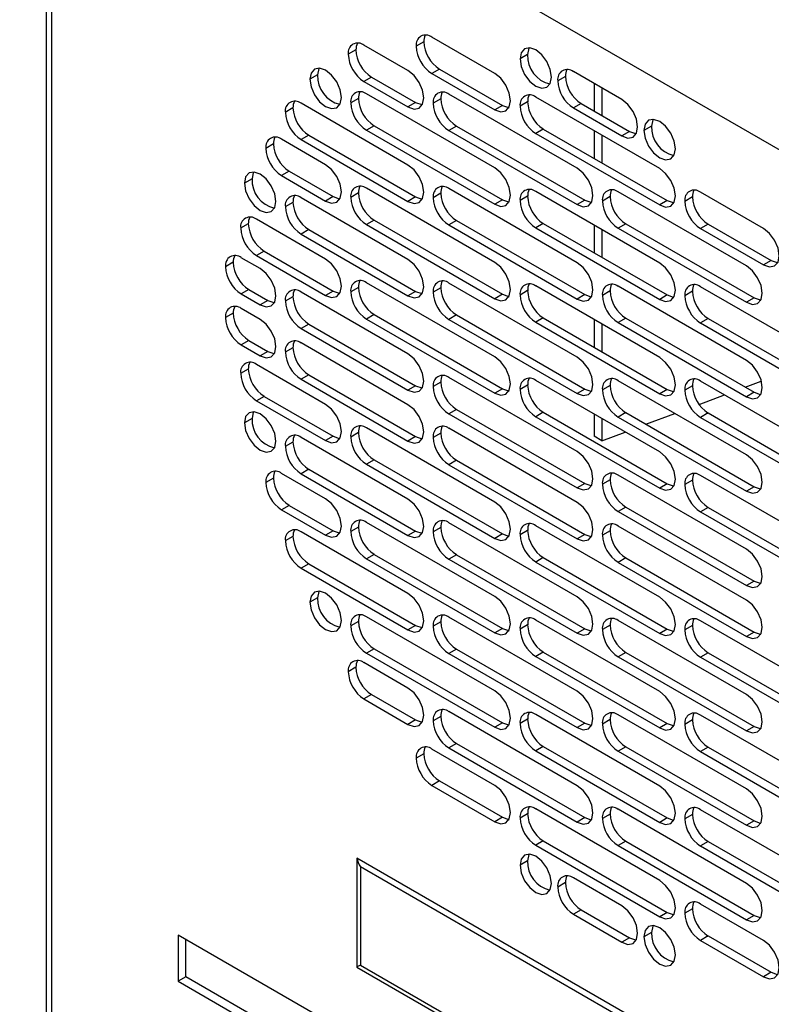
# Model space of a CAD drawing. Header units: millimetres. Extents: x 0 to 1676, y 0 to 1295.
# Tile 7 of 12: x 1250 to 1334, y 983 to 1093. Entities that reach past the tile are written whole.
import ezdxf

# ---------------------------------------------------------------- set-up
doc = ezdxf.new("R2010")
doc.units = ezdxf.units.MM
doc.header["$LTSCALE"] = 6

msp = doc.modelspace()

# ---------------------------------------------------------------- linework, layer by layer
for p, q in [((1376.45, 1054.63), (1249.54, 1127.9)), ((1252.52, 1126.18), (1252.52, 825.72)), ((1253.14, 824.85), (1253.14, 1125.82)), ((1293.18, 1087.53), (1288.23, 1090.39)), ((1294.96, 1090.76), (1294.1, 1090.26)), ((1302.94, 1087.2), (1295.87, 1091.29)), ((1287.32, 1089.86), (1286.46, 1089.37)), ((1306.63, 1089.33), (1305.77, 1088.84)), ((1283.01, 1087.04), (1282.15, 1086.55)), ((1296.73, 1087.7), (1295.87, 1087.2)), ((1295.87, 1087.2), (1302.94, 1083.12)), ((1296.73, 1087.7), (1303.8, 1083.62)), ((1317.22, 1084.27), (1311.78, 1087.41)), ((1289.09, 1086.8), (1288.23, 1086.3)), ((1288.23, 1086.3), (1293.18, 1083.45)), ((1289.09, 1086.8), (1294.04, 1083.94)), ((1310.87, 1086.88), (1310.01, 1086.39)), ((1314.1, 1086.07), (1314.1, 1082.98)), ((1302.94, 1076.59), (1288.51, 1084.92)), ((1312.2, 1076.55), (1297.78, 1084.88)), ((1314.96, 1085.57), (1314.96, 1082.48)), ((1293.18, 1076.91), (1281.16, 1083.85)), ((1287.61, 1084.39), (1286.75, 1083.9)), ((1294.04, 1083.94), (1293.18, 1083.45)), ((1296.87, 1084.35), (1296.01, 1083.86)), ((1303.8, 1083.62), (1302.94, 1083.12)), ((1306.63, 1084.03), (1305.77, 1083.53)), ((1321.47, 1076.51), (1307.54, 1084.55)), ((1312.64, 1083.82), (1311.78, 1083.33)), ((1312.64, 1083.82), (1318.08, 1080.68)), ((1280.25, 1083.33), (1279.39, 1082.83)), ((1311.78, 1083.33), (1317.22, 1080.18)), ((1282.02, 1080.27), (1281.16, 1079.77)), ((1282.02, 1080.27), (1294.04, 1073.33)), ((1289.37, 1081.33), (1288.51, 1080.83)), ((1288.51, 1080.83), (1302.94, 1072.51)), ((1289.37, 1081.33), (1303.8, 1073)), ((1298.64, 1081.29), (1297.78, 1080.79)), ((1297.78, 1080.79), (1312.2, 1072.47)), ((1298.64, 1081.29), (1313.06, 1072.96)), ((1308.39, 1080.96), (1307.54, 1080.47)), ((1307.54, 1080.47), (1321.47, 1072.43)), ((1308.39, 1080.96), (1322.32, 1072.92)), ((1314.1, 1080.76), (1314.1, 1077.67)), ((1314.96, 1080.27), (1314.96, 1077.18)), ((1318.08, 1080.68), (1317.22, 1080.18)), ((1320.56, 1081.29), (1319.7, 1080.8)), ((1278.06, 1079.29), (1277.2, 1078.79)), ((1283.92, 1076.95), (1278.97, 1079.81)), ((1281.16, 1079.77), (1293.18, 1072.83)), ((1279.83, 1076.22), (1278.97, 1075.73)), ((1279.83, 1076.22), (1284.78, 1073.37)), ((1275.66, 1075.37), (1274.8, 1074.87)), ((1278.97, 1075.73), (1283.92, 1072.87)), ((1287.61, 1073.78), (1286.75, 1073.28)), ((1302.94, 1065.97), (1288.51, 1074.3)), ((1296.87, 1073.74), (1296.01, 1073.24)), ((1312.2, 1065.93), (1297.78, 1074.26)), ((1321.47, 1065.89), (1307.54, 1073.94)), ((1331.22, 1065.57), (1316.8, 1073.9)), ((1333.13, 1069.77), (1326.06, 1073.86)), ((1280.25, 1072.71), (1279.39, 1072.22)), ((1293.18, 1066.3), (1281.16, 1073.24)), ((1284.78, 1073.37), (1283.92, 1072.87)), ((1294.04, 1073.33), (1293.18, 1072.83)), ((1303.8, 1073), (1302.94, 1072.51)), ((1306.63, 1073.41), (1305.77, 1072.91)), ((1313.06, 1072.96), (1312.2, 1072.47)), ((1315.89, 1073.37), (1315.03, 1072.87)), ((1322.32, 1072.92), (1321.47, 1072.43)), ((1325.15, 1073.33), (1324.29, 1072.83)), ((1275.23, 1070.3), (1274.37, 1069.81)), ((1283.92, 1066.34), (1276.14, 1070.83)), ((1289.37, 1070.71), (1288.51, 1070.22)), ((1289.37, 1070.71), (1303.8, 1062.39)), ((1298.64, 1070.67), (1297.78, 1070.18)), ((1298.64, 1070.67), (1313.06, 1062.35)), ((1308.39, 1070.35), (1307.54, 1069.85)), ((1308.39, 1070.35), (1322.32, 1062.31)), ((1317.66, 1070.31), (1316.8, 1069.81)), ((1317.66, 1070.31), (1332.08, 1061.98)), ((1282.02, 1069.65), (1281.16, 1069.16)), ((1282.02, 1069.65), (1294.04, 1062.71)), ((1288.51, 1070.22), (1302.94, 1061.89)), ((1297.78, 1070.18), (1312.2, 1061.85)), ((1307.54, 1069.85), (1321.47, 1061.81)), ((1314.1, 1070.15), (1314.1, 1067.06)), ((1314.96, 1069.65), (1314.96, 1066.56)), ((1316.8, 1069.81), (1331.22, 1061.49)), ((1326.92, 1070.27), (1326.06, 1069.77)), ((1326.06, 1069.77), (1333.13, 1065.69)), ((1326.92, 1070.27), (1333.99, 1066.19)), ((1281.16, 1069.16), (1293.18, 1062.22)), ((1277, 1067.24), (1276.14, 1066.75)), ((1277, 1067.24), (1284.78, 1062.75)), ((1273.53, 1065.98), (1272.68, 1065.48)), ((1276.56, 1065.28), (1274.44, 1066.5)), ((1276.14, 1066.75), (1283.92, 1062.26)), ((1333.99, 1066.19), (1333.13, 1065.69)), ((1302.94, 1055.36), (1288.51, 1063.69)), ((1312.2, 1055.32), (1297.78, 1063.65)), ((1275.3, 1062.91), (1274.44, 1062.42)), ((1275.3, 1062.91), (1277.42, 1061.69)), ((1293.18, 1055.68), (1281.16, 1062.62)), ((1284.78, 1062.75), (1283.92, 1062.26)), ((1287.61, 1063.16), (1286.75, 1062.67)), ((1294.04, 1062.71), (1293.18, 1062.22)), ((1296.87, 1063.12), (1296.01, 1062.63)), ((1306.63, 1062.8), (1305.77, 1062.3)), ((1321.47, 1055.28), (1307.54, 1063.32)), ((1315.89, 1062.76), (1315.03, 1062.26)), ((1331.22, 1054.95), (1316.8, 1063.28)), ((1325.15, 1062.72), (1324.29, 1062.22)), ((1340.49, 1054.91), (1326.06, 1063.24)), ((1274.44, 1062.42), (1276.56, 1061.19)), ((1277.42, 1061.69), (1276.56, 1061.19)), ((1280.25, 1062.1), (1279.39, 1061.6)), ((1303.8, 1062.39), (1302.94, 1061.89)), ((1313.06, 1062.35), (1312.2, 1061.85)), ((1322.32, 1062.31), (1321.47, 1061.81)), ((1332.08, 1061.98), (1331.22, 1061.49)), ((1276.56, 1059.56), (1274.44, 1060.79)), ((1273.53, 1060.26), (1272.68, 1059.77)), ((1289.37, 1060.1), (1288.51, 1059.6)), ((1288.51, 1059.6), (1302.94, 1051.28)), ((1289.37, 1060.1), (1303.8, 1051.77)), ((1298.64, 1060.06), (1297.78, 1059.56)), ((1297.78, 1059.56), (1312.2, 1051.24)), ((1298.64, 1060.06), (1313.06, 1051.73)), ((1308.39, 1059.73), (1307.54, 1059.24)), ((1307.54, 1059.24), (1321.47, 1051.2)), ((1308.39, 1059.73), (1322.32, 1051.69)), ((1314.1, 1059.53), (1314.1, 1056.44)), ((1317.66, 1059.69), (1316.8, 1059.2)), ((1317.66, 1059.69), (1332.08, 1051.37)), ((1326.92, 1059.65), (1326.06, 1059.16)), ((1326.92, 1059.65), (1341.35, 1051.33)), ((1282.02, 1059.04), (1281.16, 1058.54)), ((1281.16, 1058.54), (1293.18, 1051.6)), ((1282.02, 1059.04), (1294.04, 1052.1)), ((1314.96, 1059.04), (1314.96, 1055.95)), ((1316.8, 1059.2), (1331.22, 1050.87)), ((1326.06, 1059.16), (1340.49, 1050.83)), ((1275.3, 1057.2), (1274.44, 1056.7)), ((1275.3, 1057.2), (1277.42, 1055.97)), ((1274.44, 1056.7), (1276.56, 1055.48)), ((1277.42, 1055.97), (1276.56, 1055.48)), ((1280.25, 1056.38), (1279.39, 1055.89)), ((1293.18, 1049.97), (1281.16, 1056.91)), ((1275.23, 1053.97), (1274.37, 1053.48)), ((1283.92, 1050.01), (1276.14, 1054.5)), ((1282.02, 1053.32), (1281.16, 1052.83)), ((1281.16, 1052.83), (1293.18, 1045.89)), ((1282.02, 1053.32), (1294.04, 1046.38)), ((1312.2, 1044.7), (1297.78, 1053.03)), ((1321.47, 1044.66), (1307.54, 1052.71)), ((1331.22, 1044.34), (1316.8, 1052.67)), ((1340.49, 1044.3), (1326.06, 1052.63)), ((1331.08, 1051.95), (1332.89, 1052.63)), ((1294.04, 1052.1), (1293.18, 1051.6)), ((1296.87, 1052.51), (1296.01, 1052.01)), ((1303.8, 1051.77), (1302.94, 1051.28)), ((1306.63, 1052.18), (1305.77, 1051.68)), ((1313.06, 1051.73), (1312.2, 1051.24)), ((1315.89, 1052.14), (1315.03, 1051.64)), ((1322.32, 1051.69), (1321.47, 1051.2)), ((1325.15, 1052.1), (1324.29, 1051.6)), ((1277, 1050.91), (1276.14, 1050.42)), ((1276.14, 1050.42), (1283.92, 1045.93)), ((1277, 1050.91), (1284.78, 1046.42)), ((1325.89, 1050.01), (1328.75, 1051.08)), ((1332.08, 1051.37), (1331.22, 1050.87)), ((1298.64, 1049.44), (1297.78, 1048.95)), ((1298.64, 1049.44), (1313.06, 1041.12)), ((1275.66, 1048.42), (1274.8, 1047.93)), ((1297.78, 1048.95), (1312.2, 1040.62)), ((1308.39, 1049.12), (1307.54, 1048.62)), ((1307.54, 1048.62), (1321.47, 1040.58)), ((1308.39, 1049.12), (1322.32, 1041.08)), ((1314.1, 1048.92), (1314.1, 1046.42)), ((1314.96, 1048.42), (1314.96, 1045.92)), ((1317.66, 1049.08), (1316.8, 1048.58)), ((1316.8, 1048.58), (1331.22, 1040.26)), ((1317.66, 1049.08), (1332.08, 1040.75)), ((1319.91, 1047.78), (1323.16, 1048.99)), ((1326.92, 1049.04), (1326.06, 1048.54)), ((1326.06, 1048.54), (1340.49, 1040.22)), ((1326.92, 1049.04), (1341.35, 1040.71)), ((1302.94, 1039.03), (1288.51, 1047.36)), ((1312.2, 1038.99), (1297.78, 1047.32)), ((1293.18, 1039.35), (1281.16, 1046.29)), ((1284.78, 1046.42), (1283.92, 1045.93)), ((1287.61, 1046.83), (1286.75, 1046.33)), ((1294.04, 1046.38), (1293.18, 1045.89)), ((1296.87, 1046.79), (1296.01, 1046.29)), ((1314.96, 1045.92), (1314.1, 1046.42)), ((1314.96, 1045.92), (1317.58, 1046.9)), ((1280.25, 1045.77), (1279.39, 1045.27)), ((1289.37, 1043.77), (1288.51, 1043.27)), ((1289.37, 1043.77), (1303.8, 1035.44)), ((1298.64, 1043.73), (1297.78, 1043.23)), ((1298.64, 1043.73), (1313.06, 1035.4)), ((1282.02, 1042.71), (1281.16, 1042.21)), ((1282.02, 1042.71), (1294.04, 1035.77)), ((1288.51, 1043.27), (1302.94, 1034.95)), ((1297.78, 1043.23), (1312.2, 1034.91)), ((1278.06, 1041.73), (1277.2, 1041.23)), ((1283.92, 1039.39), (1278.97, 1042.25)), ((1281.16, 1042.21), (1293.18, 1035.27)), ((1315.89, 1041.53), (1315.03, 1041.03)), ((1331.22, 1033.72), (1316.8, 1042.05)), ((1340.49, 1033.68), (1326.06, 1042.01)), ((1313.06, 1041.12), (1312.2, 1040.62)), ((1322.32, 1041.08), (1321.47, 1040.58)), ((1325.15, 1041.49), (1324.29, 1040.99)), ((1332.08, 1040.75), (1331.22, 1040.26)), ((1279.83, 1038.66), (1278.97, 1038.17)), ((1279.83, 1038.66), (1284.78, 1035.81)), ((1317.66, 1038.46), (1316.8, 1037.97)), ((1317.66, 1038.46), (1332.08, 1030.14)), ((1326.92, 1038.42), (1326.06, 1037.93)), ((1326.92, 1038.42), (1341.35, 1030.1)), ((1278.97, 1038.17), (1283.92, 1035.31)), ((1316.8, 1037.97), (1331.22, 1029.64)), ((1326.06, 1037.93), (1340.49, 1029.6)), ((1287.61, 1036.21), (1286.75, 1035.72)), ((1302.94, 1028.41), (1288.51, 1036.74)), ((1296.87, 1036.17), (1296.01, 1035.68)), ((1312.2, 1028.37), (1297.78, 1036.7)), ((1321.47, 1028.33), (1307.54, 1036.37)), ((1331.22, 1028.01), (1316.8, 1036.33)), ((1280.25, 1035.15), (1279.39, 1034.66)), ((1293.18, 1028.74), (1281.16, 1035.68)), ((1284.78, 1035.81), (1283.92, 1035.31)), ((1294.04, 1035.77), (1293.18, 1035.27)), ((1303.8, 1035.44), (1302.94, 1034.95)), ((1306.63, 1035.85), (1305.77, 1035.35)), ((1313.06, 1035.4), (1312.2, 1034.91)), ((1315.89, 1035.81), (1315.03, 1035.31)), ((1289.37, 1033.15), (1288.51, 1032.66)), ((1288.51, 1032.66), (1302.94, 1024.33)), ((1289.37, 1033.15), (1303.8, 1024.83)), ((1298.64, 1033.11), (1297.78, 1032.62)), ((1298.64, 1033.11), (1313.06, 1024.79)), ((1308.39, 1032.79), (1307.54, 1032.29)), ((1308.39, 1032.79), (1322.32, 1024.75)), ((1317.66, 1032.75), (1316.8, 1032.25)), ((1317.66, 1032.75), (1332.08, 1024.42)), ((1282.02, 1032.09), (1281.16, 1031.6)), ((1281.16, 1031.6), (1293.18, 1024.66)), ((1282.02, 1032.09), (1294.04, 1025.15)), ((1297.78, 1032.62), (1312.2, 1024.29)), ((1307.54, 1032.29), (1321.47, 1024.25)), ((1316.8, 1032.25), (1331.22, 1023.92)), ((1332.08, 1030.14), (1331.22, 1029.64)), ((1283.01, 1028.25), (1282.15, 1027.76)), ((1302.94, 1017.8), (1288.51, 1026.13)), ((1312.2, 1017.76), (1297.78, 1026.09)), ((1287.61, 1025.6), (1286.75, 1025.1)), ((1294.04, 1025.15), (1293.18, 1024.66)), ((1296.87, 1025.56), (1296.01, 1025.06)), ((1306.63, 1025.23), (1305.77, 1024.74)), ((1321.47, 1017.72), (1307.54, 1025.76)), ((1315.89, 1025.19), (1315.03, 1024.7)), ((1331.22, 1017.39), (1316.8, 1025.72)), ((1325.15, 1025.15), (1324.29, 1024.66)), ((1340.49, 1017.35), (1326.06, 1025.68)), ((1303.8, 1024.83), (1302.94, 1024.33)), ((1313.06, 1024.79), (1312.2, 1024.29)), ((1322.32, 1024.75), (1321.47, 1024.25)), ((1332.08, 1024.42), (1331.22, 1023.92)), ((1289.37, 1022.54), (1288.51, 1022.04)), ((1288.51, 1022.04), (1302.94, 1013.72)), ((1289.37, 1022.54), (1303.8, 1014.21)), ((1298.64, 1022.5), (1297.78, 1022)), ((1297.78, 1022), (1312.2, 1013.68)), ((1298.64, 1022.5), (1313.06, 1014.17)), ((1308.39, 1022.17), (1307.54, 1021.68)), ((1307.54, 1021.68), (1321.47, 1013.64)), ((1308.39, 1022.17), (1322.32, 1014.13)), ((1317.66, 1022.13), (1316.8, 1021.64)), ((1316.8, 1021.64), (1331.22, 1013.31)), ((1317.66, 1022.13), (1332.08, 1013.81)), ((1326.92, 1022.09), (1326.06, 1021.6)), ((1326.06, 1021.6), (1340.49, 1013.27)), ((1326.92, 1022.09), (1341.35, 1013.77)), ((1293.18, 1018.12), (1288.23, 1020.98)), ((1287.32, 1020.46), (1286.46, 1019.96)), ((1289.09, 1017.39), (1288.23, 1016.9)), ((1289.09, 1017.39), (1294.04, 1014.54)), ((1288.23, 1016.9), (1293.18, 1014.04)), ((1296.87, 1014.94), (1296.01, 1014.45)), ((1312.2, 1007.14), (1297.78, 1015.47)), ((1321.47, 1007.1), (1307.54, 1015.14)), ((1331.22, 1006.78), (1316.8, 1015.1)), ((1340.49, 1006.74), (1326.06, 1015.06)), ((1294.04, 1014.54), (1293.18, 1014.04)), ((1303.8, 1014.21), (1302.94, 1013.72)), ((1306.63, 1014.62), (1305.77, 1014.12)), ((1313.06, 1014.17), (1312.2, 1013.68)), ((1315.89, 1014.58), (1315.03, 1014.08)), ((1322.32, 1014.13), (1321.47, 1013.64)), ((1325.15, 1014.54), (1324.29, 1014.04)), ((1332.08, 1013.81), (1331.22, 1013.31)), ((1298.64, 1011.88), (1297.78, 1011.39)), ((1298.64, 1011.88), (1313.06, 1003.56)), ((1294.96, 1010.74), (1294.1, 1010.24)), ((1302.94, 1007.18), (1295.87, 1011.26)), ((1297.78, 1011.39), (1312.2, 1003.06)), ((1308.39, 1011.56), (1307.54, 1011.06)), ((1307.54, 1011.06), (1321.47, 1003.02)), ((1308.39, 1011.56), (1322.32, 1003.52)), ((1317.66, 1011.52), (1316.8, 1011.02)), ((1316.8, 1011.02), (1331.22, 1002.69)), ((1317.66, 1011.52), (1332.08, 1003.19)), ((1326.92, 1011.48), (1326.06, 1010.98)), ((1326.06, 1010.98), (1340.49, 1002.65)), ((1326.92, 1011.48), (1341.35, 1003.15)), ((1296.73, 1007.68), (1295.87, 1007.18)), ((1296.73, 1007.68), (1303.8, 1003.6)), ((1295.87, 1007.18), (1302.94, 1003.1)), ((1306.63, 1004), (1305.77, 1003.51)), ((1321.47, 996.49), (1307.54, 1004.53)), ((1315.89, 1003.96), (1315.03, 1003.47)), ((1331.22, 996.16), (1316.8, 1004.49)), ((1325.15, 1003.92), (1324.29, 1003.43)), ((1340.49, 996.12), (1326.06, 1004.45)), ((1303.8, 1003.6), (1302.94, 1003.1)), ((1313.06, 1003.56), (1312.2, 1003.06)), ((1322.32, 1003.52), (1321.47, 1003.02)), ((1332.08, 1003.19), (1331.22, 1002.69)), ((1308.39, 1000.94), (1307.54, 1000.45)), ((1308.39, 1000.94), (1322.32, 992.9)), ((1317.66, 1000.9), (1316.8, 1000.41)), ((1317.66, 1000.9), (1332.08, 992.57)), ((1326.92, 1000.86), (1326.06, 1000.37)), ((1326.92, 1000.86), (1341.35, 992.54)), ((1307.54, 1000.45), (1321.47, 992.41)), ((1316.8, 1000.41), (1331.22, 992.08)), ((1326.06, 1000.37), (1340.49, 992.04)), ((1287.44, 999.01), (1287.44, 986.76)), ((1340.47, 968.39), (1287.44, 999.01)), ((1306.63, 998.7), (1305.77, 998.2)), ((1339.8, 968.01), (1287.83, 998.01)), ((1287.83, 998.01), (1287.83, 986.98)), ((1310.87, 996.25), (1310.01, 995.75)), ((1317.22, 993.63), (1311.78, 996.77)), ((1312.64, 993.19), (1311.78, 992.69)), ((1312.64, 993.19), (1318.08, 990.04)), ((1322.32, 992.9), (1321.47, 992.41)), ((1325.15, 993.31), (1324.29, 992.81)), ((1333.13, 989.75), (1326.06, 993.83)), ((1311.78, 992.69), (1317.22, 989.55)), ((1332.08, 992.57), (1331.22, 992.08)), ((1320.56, 990.66), (1319.7, 990.16)), ((1307.77, 967.02), (1267.35, 990.35)), ((1267.35, 990.35), (1267.35, 985.16)), ((1268.21, 985.66), (1268.21, 989.85)), ((1318.08, 990.04), (1317.22, 989.55)), ((1326.92, 990.25), (1326.06, 989.75)), ((1326.06, 989.75), (1333.13, 985.67)), ((1326.92, 990.25), (1333.99, 986.17)), ((1287.44, 986.76), (1340.47, 956.14)), ((1287.83, 986.98), (1339.8, 956.98)), ((1333.99, 986.17), (1333.13, 985.67)), ((1268.21, 985.66), (1267.35, 985.16)), ((1267.35, 985.16), (1307.77, 961.83)), ((1307.77, 962.83), (1268.21, 985.66))]:
    msp.add_line(p, q)
at = {"flags": 128}
for points in [[(1309.3, 1086.8), (1309.17, 1087.65), (1308.79, 1088.54), (1308.21, 1089.31), (1307.54, 1089.86), (1306.86, 1090.09), (1306.29, 1089.98), (1305.9, 1089.54), (1305.77, 1088.84)], [(1306.79, 1090.1), (1306.76, 1090.04), (1306.63, 1089.33)], [(1305.77, 1088.84), (1305.9, 1087.98), (1306.29, 1087.09), (1306.86, 1086.32), (1307.54, 1085.78), (1308.21, 1085.54), (1308.79, 1085.65), (1309.17, 1086.09), (1309.3, 1086.8)], [(1285.69, 1084.51), (1285.55, 1085.37), (1285.17, 1086.25), (1284.59, 1087.02), (1283.92, 1087.57), (1283.24, 1087.8), (1282.67, 1087.69), (1282.29, 1087.25), (1282.15, 1086.55)], [(1283.17, 1087.81), (1283.14, 1087.75), (1283.01, 1087.04)], [(1293.18, 1083.45), (1293.86, 1083.21), (1294.43, 1083.32), (1294.81, 1083.76), (1294.95, 1084.47), (1294.81, 1085.33), (1294.43, 1086.21), (1293.86, 1086.98), (1293.18, 1087.53)], [(1302.94, 1083.12), (1303.62, 1082.89), (1304.19, 1083), (1304.57, 1083.44), (1304.71, 1084.14), (1304.57, 1085), (1304.19, 1085.88), (1303.62, 1086.66), (1302.94, 1087.2)], [(1282.15, 1086.55), (1282.29, 1085.69), (1282.67, 1084.81), (1283.24, 1084.03), (1283.92, 1083.49), (1284.59, 1083.25), (1285.17, 1083.36), (1285.55, 1083.8), (1285.69, 1084.51)], [(1294.04, 1083.94), (1294.72, 1083.71), (1294.78, 1083.7)], [(1303.8, 1083.62), (1304.47, 1083.38), (1304.54, 1083.38)], [(1317.22, 1080.18), (1317.9, 1079.95), (1318.47, 1080.06), (1318.86, 1080.5), (1318.99, 1081.2), (1318.86, 1082.06), (1318.47, 1082.95), (1317.9, 1083.72), (1317.22, 1084.27)], [(1323.23, 1078.75), (1323.1, 1079.61), (1322.72, 1080.5), (1322.14, 1081.27), (1321.47, 1081.82), (1320.79, 1082.05), (1320.22, 1081.94), (1319.83, 1081.5), (1319.7, 1080.8)], [(1320.72, 1082.06), (1320.69, 1081.99), (1320.56, 1081.29)], [(1318.08, 1080.68), (1318.76, 1080.44), (1318.83, 1080.44)], [(1319.7, 1080.8), (1319.83, 1079.94), (1320.22, 1079.05), (1320.79, 1078.28), (1321.47, 1077.73), (1322.14, 1077.5), (1322.72, 1077.61), (1323.1, 1078.05), (1323.23, 1078.75)], [(1283.92, 1072.87), (1284.59, 1072.64), (1285.17, 1072.75), (1285.55, 1073.19), (1285.69, 1073.89), (1285.55, 1074.75), (1285.17, 1075.63), (1284.59, 1076.41), (1283.92, 1076.95)], [(1278.33, 1072.83), (1278.2, 1073.69), (1277.81, 1074.57), (1277.24, 1075.35), (1276.56, 1075.89), (1275.89, 1076.13), (1275.31, 1076.02), (1274.93, 1075.57), (1274.8, 1074.87)], [(1275.82, 1076.13), (1275.79, 1076.07), (1275.66, 1075.37)], [(1293.18, 1072.83), (1293.86, 1072.6), (1294.43, 1072.71), (1294.81, 1073.15), (1294.95, 1073.85), (1294.81, 1074.71), (1294.43, 1075.59), (1293.86, 1076.37), (1293.18, 1076.91)], [(1302.94, 1072.51), (1303.62, 1072.27), (1304.19, 1072.38), (1304.57, 1072.82), (1304.71, 1073.53), (1304.57, 1074.39), (1304.19, 1075.27), (1303.62, 1076.04), (1302.94, 1076.59)], [(1312.2, 1072.47), (1312.88, 1072.23), (1313.45, 1072.34), (1313.84, 1072.78), (1313.97, 1073.49), (1313.84, 1074.35), (1313.45, 1075.23), (1312.88, 1076), (1312.2, 1076.55)], [(1321.47, 1072.43), (1322.14, 1072.19), (1322.72, 1072.3), (1323.1, 1072.74), (1323.23, 1073.45), (1323.1, 1074.31), (1322.72, 1075.19), (1322.14, 1075.96), (1321.47, 1076.51)], [(1274.8, 1074.87), (1274.93, 1074.01), (1275.31, 1073.13), (1275.89, 1072.36), (1276.56, 1071.81), (1277.24, 1071.57), (1277.81, 1071.69), (1278.2, 1072.13), (1278.33, 1072.83)], [(1284.78, 1073.37), (1285.45, 1073.13), (1285.52, 1073.13)], [(1294.04, 1073.33), (1294.72, 1073.09), (1294.78, 1073.09)], [(1303.8, 1073), (1304.47, 1072.77), (1304.54, 1072.76)], [(1313.06, 1072.96), (1313.74, 1072.73), (1313.81, 1072.72)], [(1322.32, 1072.92), (1323, 1072.69), (1323.07, 1072.68)], [(1333.13, 1065.69), (1333.81, 1065.46), (1334.38, 1065.57), (1334.77, 1066.01), (1334.9, 1066.71), (1334.77, 1067.57), (1334.38, 1068.45), (1333.81, 1069.23), (1333.13, 1069.77)], [(1283.92, 1062.26), (1284.59, 1062.02), (1285.17, 1062.13), (1285.55, 1062.57), (1285.69, 1063.28), (1285.55, 1064.14), (1285.17, 1065.02), (1284.59, 1065.79), (1283.92, 1066.34)], [(1293.18, 1062.22), (1293.86, 1061.98), (1294.43, 1062.09), (1294.81, 1062.53), (1294.95, 1063.24), (1294.81, 1064.1), (1294.43, 1064.98), (1293.86, 1065.75), (1293.18, 1066.3)], [(1302.94, 1061.89), (1303.62, 1061.66), (1304.19, 1061.77), (1304.57, 1062.21), (1304.71, 1062.91), (1304.57, 1063.77), (1304.19, 1064.65), (1303.62, 1065.43), (1302.94, 1065.97)], [(1312.2, 1061.85), (1312.88, 1061.62), (1313.45, 1061.73), (1313.84, 1062.17), (1313.97, 1062.87), (1313.84, 1063.73), (1313.45, 1064.61), (1312.88, 1065.39), (1312.2, 1065.93)], [(1321.47, 1061.81), (1322.14, 1061.58), (1322.72, 1061.69), (1323.1, 1062.13), (1323.23, 1062.83), (1323.1, 1063.69), (1322.72, 1064.57), (1322.14, 1065.35), (1321.47, 1065.89)], [(1333.99, 1066.19), (1334.67, 1065.95), (1334.74, 1065.95)], [(1276.56, 1061.19), (1277.24, 1060.96), (1277.81, 1061.07), (1278.2, 1061.51), (1278.33, 1062.22), (1278.2, 1063.07), (1277.81, 1063.96), (1277.24, 1064.73), (1276.56, 1065.28)], [(1331.22, 1061.49), (1331.9, 1061.25), (1332.47, 1061.36), (1332.86, 1061.8), (1332.99, 1062.51), (1332.86, 1063.37), (1332.47, 1064.25), (1331.9, 1065.02), (1331.22, 1065.57)], [(1284.78, 1062.75), (1285.45, 1062.52), (1285.52, 1062.51)], [(1294.04, 1062.71), (1294.72, 1062.48), (1294.78, 1062.47)], [(1277.42, 1061.69), (1278.1, 1061.45), (1278.17, 1061.45)], [(1303.8, 1062.39), (1304.47, 1062.15), (1304.54, 1062.15)], [(1313.06, 1062.35), (1313.74, 1062.11), (1313.81, 1062.11)], [(1322.32, 1062.31), (1323, 1062.07), (1323.07, 1062.07)], [(1332.08, 1061.98), (1332.76, 1061.75), (1332.83, 1061.74)], [(1276.56, 1055.48), (1277.24, 1055.24), (1277.81, 1055.35), (1278.2, 1055.8), (1278.33, 1056.5), (1278.2, 1057.36), (1277.81, 1058.24), (1277.24, 1059.02), (1276.56, 1059.56)], [(1277.42, 1055.97), (1278.1, 1055.74), (1278.17, 1055.73)], [(1293.18, 1051.6), (1293.86, 1051.37), (1294.43, 1051.48), (1294.81, 1051.92), (1294.95, 1052.62), (1294.81, 1053.48), (1294.43, 1054.36), (1293.86, 1055.14), (1293.18, 1055.68)], [(1302.94, 1051.28), (1303.62, 1051.04), (1304.19, 1051.15), (1304.57, 1051.59), (1304.71, 1052.3), (1304.57, 1053.16), (1304.19, 1054.04), (1303.62, 1054.81), (1302.94, 1055.36)], [(1312.2, 1051.24), (1312.88, 1051), (1313.45, 1051.11), (1313.84, 1051.55), (1313.97, 1052.26), (1313.84, 1053.12), (1313.45, 1054), (1312.88, 1054.77), (1312.2, 1055.32)], [(1321.47, 1051.2), (1322.14, 1050.96), (1322.72, 1051.07), (1323.1, 1051.51), (1323.23, 1052.22), (1323.1, 1053.08), (1322.72, 1053.96), (1322.14, 1054.73), (1321.47, 1055.28)], [(1331.22, 1050.87), (1331.9, 1050.64), (1332.47, 1050.75), (1332.86, 1051.19), (1332.99, 1051.89), (1332.86, 1052.75), (1332.47, 1053.63), (1331.9, 1054.41), (1331.22, 1054.95)], [(1294.04, 1052.1), (1294.72, 1051.86), (1294.78, 1051.86)], [(1303.8, 1051.77), (1304.47, 1051.54), (1304.54, 1051.53)], [(1313.06, 1051.73), (1313.74, 1051.5), (1313.81, 1051.49)], [(1322.32, 1051.69), (1323, 1051.46), (1323.07, 1051.45)], [(1332.08, 1051.37), (1332.76, 1051.13), (1332.83, 1051.13)], [(1283.92, 1045.93), (1284.59, 1045.69), (1285.17, 1045.8), (1285.55, 1046.24), (1285.69, 1046.95), (1285.55, 1047.81), (1285.17, 1048.69), (1284.59, 1049.46), (1283.92, 1050.01)], [(1293.18, 1045.89), (1293.86, 1045.65), (1294.43, 1045.76), (1294.81, 1046.2), (1294.95, 1046.91), (1294.81, 1047.77), (1294.43, 1048.65), (1293.86, 1049.42), (1293.18, 1049.97)], [(1278.33, 1045.88), (1278.2, 1046.74), (1277.81, 1047.63), (1277.24, 1048.4), (1276.56, 1048.95), (1275.89, 1049.18), (1275.31, 1049.07), (1274.93, 1048.63), (1274.8, 1047.93)], [(1275.82, 1049.19), (1275.79, 1049.12), (1275.66, 1048.42)], [(1274.8, 1047.93), (1274.93, 1047.07), (1275.31, 1046.18), (1275.89, 1045.41), (1276.56, 1044.86), (1277.24, 1044.63), (1277.81, 1044.74), (1278.2, 1045.18), (1278.33, 1045.88)], [(1284.78, 1046.42), (1285.45, 1046.19), (1285.52, 1046.18)], [(1294.04, 1046.38), (1294.72, 1046.15), (1294.78, 1046.14)], [(1312.2, 1040.62), (1312.88, 1040.39), (1313.45, 1040.5), (1313.84, 1040.94), (1313.97, 1041.64), (1313.84, 1042.5), (1313.45, 1043.38), (1312.88, 1044.16), (1312.2, 1044.7)], [(1321.47, 1040.58), (1322.14, 1040.35), (1322.72, 1040.46), (1323.1, 1040.9), (1323.23, 1041.6), (1323.1, 1042.46), (1322.72, 1043.34), (1322.14, 1044.12), (1321.47, 1044.66)], [(1331.22, 1040.26), (1331.9, 1040.02), (1332.47, 1040.13), (1332.86, 1040.57), (1332.99, 1041.28), (1332.86, 1042.13), (1332.47, 1043.02), (1331.9, 1043.79), (1331.22, 1044.34)], [(1313.06, 1041.12), (1313.74, 1040.88), (1313.81, 1040.88)], [(1322.32, 1041.08), (1323, 1040.84), (1323.07, 1040.84)], [(1332.08, 1040.75), (1332.76, 1040.52), (1332.83, 1040.51)], [(1283.92, 1035.31), (1284.59, 1035.08), (1285.17, 1035.19), (1285.55, 1035.63), (1285.69, 1036.33), (1285.55, 1037.19), (1285.17, 1038.07), (1284.59, 1038.85), (1283.92, 1039.39)], [(1293.18, 1035.27), (1293.86, 1035.04), (1294.43, 1035.15), (1294.81, 1035.59), (1294.95, 1036.29), (1294.81, 1037.15), (1294.43, 1038.03), (1293.86, 1038.81), (1293.18, 1039.35)], [(1302.94, 1034.95), (1303.62, 1034.71), (1304.19, 1034.82), (1304.57, 1035.26), (1304.71, 1035.97), (1304.57, 1036.82), (1304.19, 1037.71), (1303.62, 1038.48), (1302.94, 1039.03)], [(1312.2, 1034.91), (1312.88, 1034.67), (1313.45, 1034.78), (1313.84, 1035.22), (1313.97, 1035.93), (1313.84, 1036.78), (1313.45, 1037.67), (1312.88, 1038.44), (1312.2, 1038.99)], [(1284.78, 1035.81), (1285.45, 1035.57), (1285.52, 1035.57)], [(1294.04, 1035.77), (1294.72, 1035.53), (1294.78, 1035.53)], [(1303.8, 1035.44), (1304.47, 1035.21), (1304.54, 1035.2)], [(1313.06, 1035.4), (1313.74, 1035.17), (1313.81, 1035.16)], [(1331.22, 1029.64), (1331.9, 1029.41), (1332.47, 1029.52), (1332.86, 1029.96), (1332.99, 1030.66), (1332.86, 1031.52), (1332.47, 1032.4), (1331.9, 1033.18), (1331.22, 1033.72)], [(1332.08, 1030.14), (1332.76, 1029.9), (1332.83, 1029.9)], [(1285.69, 1025.72), (1285.55, 1026.58), (1285.17, 1027.46), (1284.59, 1028.23), (1283.92, 1028.78), (1283.24, 1029.01), (1282.67, 1028.9), (1282.29, 1028.46), (1282.15, 1027.76)], [(1283.17, 1029.02), (1283.14, 1028.96), (1283.01, 1028.25)], [(1293.18, 1024.66), (1293.86, 1024.42), (1294.43, 1024.53), (1294.81, 1024.97), (1294.95, 1025.68), (1294.81, 1026.54), (1294.43, 1027.42), (1293.86, 1028.19), (1293.18, 1028.74)], [(1302.94, 1024.33), (1303.62, 1024.09), (1304.19, 1024.21), (1304.57, 1024.65), (1304.71, 1025.35), (1304.57, 1026.21), (1304.19, 1027.09), (1303.62, 1027.87), (1302.94, 1028.41)], [(1312.2, 1024.29), (1312.88, 1024.06), (1313.45, 1024.17), (1313.84, 1024.61), (1313.97, 1025.31), (1313.84, 1026.17), (1313.45, 1027.05), (1312.88, 1027.83), (1312.2, 1028.37)], [(1321.47, 1024.25), (1322.14, 1024.02), (1322.72, 1024.13), (1323.1, 1024.57), (1323.23, 1025.27), (1323.1, 1026.13), (1322.72, 1027.01), (1322.14, 1027.79), (1321.47, 1028.33)], [(1282.15, 1027.76), (1282.29, 1026.9), (1282.67, 1026.02), (1283.24, 1025.24), (1283.92, 1024.7), (1284.59, 1024.46), (1285.17, 1024.57), (1285.55, 1025.01), (1285.69, 1025.72)], [(1331.22, 1023.92), (1331.9, 1023.69), (1332.47, 1023.8), (1332.86, 1024.24), (1332.99, 1024.95), (1332.86, 1025.8), (1332.47, 1026.69), (1331.9, 1027.46), (1331.22, 1028.01)], [(1294.04, 1025.15), (1294.72, 1024.92), (1294.78, 1024.91)], [(1303.8, 1024.83), (1304.47, 1024.59), (1304.54, 1024.59)], [(1313.06, 1024.79), (1313.74, 1024.55), (1313.81, 1024.55)], [(1322.32, 1024.75), (1323, 1024.51), (1323.07, 1024.51)], [(1332.08, 1024.42), (1332.76, 1024.18), (1332.83, 1024.18)], [(1293.18, 1014.04), (1293.86, 1013.81), (1294.43, 1013.92), (1294.81, 1014.36), (1294.95, 1015.06), (1294.81, 1015.92), (1294.43, 1016.8), (1293.86, 1017.58), (1293.18, 1018.12)], [(1302.94, 1013.72), (1303.62, 1013.48), (1304.19, 1013.59), (1304.57, 1014.03), (1304.71, 1014.74), (1304.57, 1015.59), (1304.19, 1016.48), (1303.62, 1017.25), (1302.94, 1017.8)], [(1312.2, 1013.68), (1312.88, 1013.44), (1313.45, 1013.55), (1313.84, 1013.99), (1313.97, 1014.7), (1313.84, 1015.55), (1313.45, 1016.44), (1312.88, 1017.21), (1312.2, 1017.76)], [(1321.47, 1013.64), (1322.14, 1013.4), (1322.72, 1013.51), (1323.1, 1013.95), (1323.23, 1014.66), (1323.1, 1015.51), (1322.72, 1016.4), (1322.14, 1017.17), (1321.47, 1017.72)], [(1331.22, 1013.31), (1331.9, 1013.07), (1332.47, 1013.19), (1332.86, 1013.63), (1332.99, 1014.33), (1332.86, 1015.19), (1332.47, 1016.07), (1331.9, 1016.85), (1331.22, 1017.39)], [(1294.04, 1014.54), (1294.72, 1014.3), (1294.78, 1014.3)], [(1303.8, 1014.21), (1304.47, 1013.98), (1304.54, 1013.97)], [(1313.06, 1014.17), (1313.74, 1013.94), (1313.81, 1013.93)], [(1322.32, 1014.13), (1323, 1013.9), (1323.07, 1013.89)], [(1332.08, 1013.81), (1332.76, 1013.57), (1332.83, 1013.57)], [(1302.94, 1003.1), (1303.62, 1002.86), (1304.19, 1002.98), (1304.57, 1003.42), (1304.71, 1004.12), (1304.57, 1004.98), (1304.19, 1005.86), (1303.62, 1006.64), (1302.94, 1007.18)], [(1312.2, 1003.06), (1312.88, 1002.82), (1313.45, 1002.94), (1313.84, 1003.38), (1313.97, 1004.08), (1313.84, 1004.94), (1313.45, 1005.82), (1312.88, 1006.6), (1312.2, 1007.14)], [(1321.47, 1003.02), (1322.14, 1002.78), (1322.72, 1002.9), (1323.1, 1003.34), (1323.23, 1004.04), (1323.1, 1004.9), (1322.72, 1005.78), (1322.14, 1006.56), (1321.47, 1007.1)], [(1331.22, 1002.69), (1331.9, 1002.46), (1332.47, 1002.57), (1332.86, 1003.01), (1332.99, 1003.72), (1332.86, 1004.57), (1332.47, 1005.46), (1331.9, 1006.23), (1331.22, 1006.78)], [(1303.8, 1003.6), (1304.47, 1003.36), (1304.54, 1003.36)], [(1313.06, 1003.56), (1313.74, 1003.32), (1313.81, 1003.32)], [(1322.32, 1003.52), (1323, 1003.28), (1323.07, 1003.28)], [(1332.08, 1003.19), (1332.76, 1002.95), (1332.83, 1002.95)], [(1309.3, 996.16), (1309.17, 997.02), (1308.79, 997.9), (1308.21, 998.68), (1307.54, 999.22), (1306.86, 999.46), (1306.29, 999.35), (1305.9, 998.9), (1305.77, 998.2)], [(1306.79, 999.46), (1306.76, 999.4), (1306.63, 998.7)], [(1305.77, 998.2), (1305.9, 997.34), (1306.29, 996.46), (1306.86, 995.69), (1307.54, 995.14), (1308.21, 994.9), (1308.79, 995.02), (1309.17, 995.46), (1309.3, 996.16)], [(1321.47, 992.41), (1322.14, 992.17), (1322.72, 992.28), (1323.1, 992.72), (1323.23, 993.43), (1323.1, 994.28), (1322.72, 995.17), (1322.14, 995.94), (1321.47, 996.49)], [(1331.22, 992.08), (1331.9, 991.84), (1332.47, 991.96), (1332.86, 992.4), (1332.99, 993.1), (1332.86, 993.96), (1332.47, 994.84), (1331.9, 995.62), (1331.22, 996.16)], [(1317.22, 989.55), (1317.9, 989.31), (1318.47, 989.42), (1318.86, 989.86), (1318.99, 990.57), (1318.86, 991.43), (1318.47, 992.31), (1317.9, 993.08), (1317.22, 993.63)], [(1322.32, 992.9), (1323, 992.67), (1323.07, 992.66)], [(1332.08, 992.57), (1332.76, 992.34), (1332.83, 992.34)], [(1323.23, 988.12), (1323.1, 988.98), (1322.72, 989.86), (1322.14, 990.63), (1321.47, 991.18), (1320.79, 991.42), (1320.22, 991.3), (1319.83, 990.86), (1319.7, 990.16)], [(1320.72, 991.42), (1320.69, 991.36), (1320.56, 990.66)], [(1318.08, 990.04), (1318.76, 989.81), (1318.83, 989.8)], [(1319.7, 990.16), (1319.83, 989.3), (1320.22, 988.42), (1320.79, 987.64), (1321.47, 987.1), (1322.14, 986.86), (1322.72, 986.97), (1323.1, 987.41), (1323.23, 988.12)], [(1333.13, 985.67), (1333.81, 985.43), (1334.38, 985.55), (1334.77, 985.99), (1334.9, 986.69), (1334.77, 987.55), (1334.38, 988.43), (1333.81, 989.21), (1333.13, 989.75)], [(1333.99, 986.17), (1334.67, 985.93), (1334.74, 985.93)]]:
    msp.add_lwpolyline(points, dxfattribs=at)
for centre, radius, start, end in [((1295.18, 1090.44), 1.09, 50.7967, 189.214), ((1296.54, 1090.82), 1.58, 153.552, 182.1661), ((1287.54, 1089.54), 1.09, 50.7967, 189.214), ((1288.91, 1089.92), 1.58, 153.552, 182.1661), ((1297.94, 1090.44), 3.84, 182.6055, 237.3945), ((1298.8, 1090.94), 3.84, 182.6055, 237.3945), ((1290.3, 1089.54), 3.84, 182.6055, 237.3945), ((1291.16, 1090.04), 3.84, 182.6055, 237.3945), ((1309.84, 1089.17), 3.22, 177.1904, 257.3463), ((1286.23, 1086.89), 3.22, 177.1904, 257.3463), ((1311.09, 1086.56), 1.09, 50.7967, 189.214), ((1312.45, 1086.94), 1.58, 153.552, 182.1661), ((1313.85, 1086.56), 3.84, 182.6055, 237.3945), ((1314.71, 1087.06), 3.84, 182.6055, 237.3945), ((1287.82, 1084.07), 1.09, 50.7967, 189.214), ((1289.19, 1084.45), 1.58, 153.552, 182.1661), ((1297.09, 1084.03), 1.09, 50.7967, 189.214), ((1298.45, 1084.41), 1.58, 153.552, 182.1661), ((1306.85, 1083.7), 1.09, 50.7967, 189.214), ((1308.21, 1084.09), 1.58, 153.552, 182.1661), ((1280.47, 1083.01), 1.09, 50.7967, 189.214), ((1281.83, 1083.39), 1.58, 153.552, 182.1661), ((1290.58, 1084.07), 3.84, 182.6055, 237.3945), ((1291.44, 1084.57), 3.84, 182.6055, 237.3945), ((1299.85, 1084.03), 3.84, 182.6055, 237.3945), ((1300.71, 1084.53), 3.84, 182.6055, 237.3945), ((1310.46, 1084.2), 3.84, 182.6055, 237.3945), ((1283.23, 1083.01), 3.84, 182.6055, 237.3945), ((1284.09, 1083.5), 3.84, 182.6055, 237.3945), ((1309.61, 1083.7), 3.84, 182.6055, 237.3945), ((1323.77, 1081.13), 3.22, 177.1904, 257.3463), ((1278.28, 1078.97), 1.09, 50.7967, 189.214), ((1279.64, 1079.35), 1.58, 153.552, 182.1661), ((1281.9, 1079.46), 3.84, 182.6055, 237.3945), ((1281.04, 1078.97), 3.84, 182.6055, 237.3945), ((1278.87, 1075.21), 3.22, 177.1904, 257.3463), ((1287.82, 1073.45), 1.09, 50.7967, 189.214), ((1289.19, 1073.84), 1.58, 153.552, 182.1661), ((1291.44, 1073.95), 3.84, 182.6055, 237.3945), ((1297.09, 1073.42), 1.09, 50.7967, 189.214), ((1298.45, 1073.8), 1.58, 153.552, 182.1661), ((1300.71, 1073.91), 3.84, 182.6055, 237.3945), ((1306.85, 1073.09), 1.09, 50.7967, 189.214), ((1308.21, 1073.47), 1.58, 153.552, 182.1661), ((1316.11, 1073.05), 1.09, 50.7967, 189.214), ((1317.47, 1073.43), 1.58, 153.552, 182.1661), ((1325.37, 1073.01), 1.09, 50.7967, 189.214), ((1326.74, 1073.39), 1.58, 153.552, 182.1661), ((1280.47, 1072.39), 1.09, 50.7967, 189.214), ((1281.83, 1072.77), 1.58, 153.552, 182.1661), ((1284.09, 1072.89), 3.84, 182.6055, 237.3945), ((1290.58, 1073.45), 3.84, 182.6055, 237.3945), ((1299.85, 1073.41), 3.84, 182.6055, 237.3945), ((1309.61, 1073.09), 3.84, 182.6055, 237.3945), ((1310.46, 1073.58), 3.84, 182.6055, 237.3945), ((1318.87, 1073.05), 3.84, 182.6055, 237.3945), ((1319.73, 1073.54), 3.84, 182.6055, 237.3945), ((1328.13, 1073.01), 3.84, 182.6055, 237.3945), ((1328.99, 1073.5), 3.84, 182.6055, 237.3945), ((1283.23, 1072.39), 3.84, 182.6055, 237.3945), ((1275.45, 1069.98), 1.09, 50.7967, 189.214), ((1276.81, 1070.36), 1.58, 153.552, 182.1661), ((1279.07, 1070.48), 3.84, 182.6055, 237.3945), ((1278.21, 1069.98), 3.84, 182.6055, 237.3945), ((1273.75, 1065.66), 1.09, 50.7967, 189.214), ((1275.12, 1066.04), 1.58, 153.552, 182.1661), ((1277.37, 1066.15), 3.84, 182.6055, 237.3945), ((1276.51, 1065.66), 3.84, 182.6055, 237.3945), ((1287.82, 1062.84), 1.09, 50.7967, 189.214), ((1289.19, 1063.22), 1.58, 153.552, 182.1661), ((1297.09, 1062.8), 1.09, 50.7967, 189.214), ((1298.45, 1063.18), 1.58, 153.552, 182.1661), ((1280.47, 1061.78), 1.09, 50.7967, 189.214), ((1281.83, 1062.16), 1.58, 153.552, 182.1661), ((1290.58, 1062.84), 3.84, 182.6055, 237.3945), ((1291.44, 1063.34), 3.84, 182.6055, 237.3945), ((1299.85, 1062.8), 3.84, 182.6055, 237.3945), ((1300.71, 1063.3), 3.84, 182.6055, 237.3945), ((1306.85, 1062.47), 1.09, 50.7967, 189.214), ((1308.21, 1062.85), 1.58, 153.552, 182.1661), ((1310.46, 1062.97), 3.84, 182.6055, 237.3945), ((1316.11, 1062.43), 1.09, 50.7967, 189.214), ((1317.47, 1062.81), 1.58, 153.552, 182.1661), ((1319.73, 1062.93), 3.84, 182.6055, 237.3945), ((1325.37, 1062.39), 1.09, 50.7967, 189.214), ((1326.74, 1062.78), 1.58, 153.552, 182.1661), ((1328.99, 1062.89), 3.84, 182.6055, 237.3945), ((1283.23, 1061.78), 3.84, 182.6055, 237.3945), ((1284.09, 1062.27), 3.84, 182.6055, 237.3945), ((1309.61, 1062.47), 3.84, 182.6055, 237.3945), ((1318.87, 1062.43), 3.84, 182.6055, 237.3945), ((1328.13, 1062.39), 3.84, 182.6055, 237.3945), ((1273.75, 1059.94), 1.09, 50.7967, 189.214), ((1275.12, 1060.32), 1.58, 153.552, 182.1661), ((1276.51, 1059.94), 3.84, 182.6055, 237.3945), ((1277.37, 1060.44), 3.84, 182.6055, 237.3945), ((1280.47, 1056.06), 1.09, 50.7967, 189.214), ((1281.83, 1056.44), 1.58, 153.552, 182.1661), ((1284.09, 1056.56), 3.84, 182.6055, 237.3945), ((1283.23, 1056.06), 3.84, 182.6055, 237.3945), ((1275.45, 1053.65), 1.09, 50.7967, 189.214), ((1276.81, 1054.03), 1.58, 153.552, 182.1661), ((1279.07, 1054.15), 3.84, 182.6055, 237.3945), ((1278.21, 1053.65), 3.84, 182.6055, 237.3945), ((1297.09, 1052.18), 1.09, 50.7967, 189.214), ((1298.45, 1052.57), 1.58, 153.552, 182.1661), ((1306.85, 1051.86), 1.09, 50.7967, 189.214), ((1308.21, 1052.24), 1.58, 153.552, 182.1661), ((1316.11, 1051.82), 1.09, 50.7967, 189.214), ((1317.47, 1052.2), 1.58, 153.552, 182.1661), ((1325.37, 1051.78), 1.09, 50.7967, 189.214), ((1326.74, 1052.16), 1.58, 153.552, 182.1661), ((1299.85, 1052.18), 3.84, 182.6055, 237.3945), ((1300.71, 1052.68), 3.84, 182.6055, 237.3945), ((1309.61, 1051.86), 3.84, 182.6055, 237.3945), ((1310.46, 1052.35), 3.84, 182.6055, 237.3945), ((1318.87, 1051.82), 3.84, 182.6055, 237.3945), ((1319.73, 1052.31), 3.84, 182.6055, 237.3945), ((1328.13, 1051.78), 3.84, 182.6055, 237.3945), ((1328.99, 1052.27), 3.84, 182.6055, 237.3945), ((1278.87, 1048.26), 3.22, 177.1904, 257.3463), ((1287.82, 1046.51), 1.09, 50.7967, 189.214), ((1289.19, 1046.89), 1.58, 153.552, 182.1661), ((1297.09, 1046.47), 1.09, 50.7967, 189.214), ((1298.45, 1046.85), 1.58, 153.552, 182.1661), ((1280.47, 1045.45), 1.09, 50.7967, 189.214), ((1281.83, 1045.83), 1.58, 153.552, 182.1661), ((1290.58, 1046.51), 3.84, 182.6055, 237.3945), ((1291.44, 1047), 3.84, 182.6055, 237.3945), ((1299.85, 1046.47), 3.84, 182.6055, 237.3945), ((1300.71, 1046.96), 3.84, 182.6055, 237.3945), ((1283.23, 1045.45), 3.84, 182.6055, 237.3945), ((1284.09, 1045.94), 3.84, 182.6055, 237.3945), ((1278.28, 1041.4), 1.09, 50.7967, 189.214), ((1279.64, 1041.79), 1.58, 153.552, 182.1661), ((1281.9, 1041.9), 3.84, 182.6055, 237.3945), ((1316.11, 1041.2), 1.09, 50.7967, 189.214), ((1317.47, 1041.58), 1.58, 153.552, 182.1661), ((1319.73, 1041.7), 3.84, 182.6055, 237.3945), ((1325.37, 1041.16), 1.09, 50.7967, 189.214), ((1326.74, 1041.54), 1.58, 153.552, 182.1661), ((1281.04, 1041.4), 3.84, 182.6055, 237.3945), ((1318.87, 1041.2), 3.84, 182.6055, 237.3945), ((1328.13, 1041.16), 3.84, 182.6055, 237.3945), ((1328.99, 1041.66), 3.84, 182.6055, 237.3945), ((1287.82, 1035.89), 1.09, 50.7967, 189.214), ((1289.19, 1036.27), 1.58, 153.552, 182.1661), ((1291.44, 1036.39), 3.84, 182.6055, 237.3945), ((1297.09, 1035.85), 1.09, 50.7967, 189.214), ((1298.45, 1036.23), 1.58, 153.552, 182.1661), ((1300.71, 1036.35), 3.84, 182.6055, 237.3945), ((1306.85, 1035.53), 1.09, 50.7967, 189.214), ((1308.21, 1035.91), 1.58, 153.552, 182.1661), ((1316.11, 1035.49), 1.09, 50.7967, 189.214), ((1317.47, 1035.87), 1.58, 153.552, 182.1661), ((1280.47, 1034.83), 1.09, 50.7967, 189.214), ((1281.83, 1035.21), 1.58, 153.552, 182.1661), ((1284.09, 1035.33), 3.84, 182.6055, 237.3945), ((1290.58, 1035.89), 3.84, 182.6055, 237.3945), ((1299.85, 1035.85), 3.84, 182.6055, 237.3945), ((1309.61, 1035.53), 3.84, 182.6055, 237.3945), ((1310.46, 1036.02), 3.84, 182.6055, 237.3945), ((1318.87, 1035.49), 3.84, 182.6055, 237.3945), ((1319.73, 1035.98), 3.84, 182.6055, 237.3945), ((1283.23, 1034.83), 3.84, 182.6055, 237.3945), ((1286.23, 1028.1), 3.22, 177.1904, 257.3463), ((1287.82, 1025.28), 1.09, 50.7967, 189.214), ((1289.19, 1025.66), 1.58, 153.552, 182.1661), ((1297.09, 1025.24), 1.09, 50.7967, 189.214), ((1298.45, 1025.62), 1.58, 153.552, 182.1661), ((1290.58, 1025.28), 3.84, 182.6055, 237.3945), ((1291.44, 1025.77), 3.84, 182.6055, 237.3945), ((1299.85, 1025.24), 3.84, 182.6055, 237.3945), ((1300.71, 1025.73), 3.84, 182.6055, 237.3945), ((1306.85, 1024.91), 1.09, 50.7967, 189.214), ((1308.21, 1025.29), 1.58, 153.552, 182.1661), ((1310.46, 1025.41), 3.84, 182.6055, 237.3945), ((1316.11, 1024.87), 1.09, 50.7967, 189.214), ((1317.47, 1025.25), 1.58, 153.552, 182.1661), ((1319.73, 1025.37), 3.84, 182.6055, 237.3945), ((1325.37, 1024.83), 1.09, 50.7967, 189.214), ((1326.74, 1025.21), 1.58, 153.552, 182.1661), ((1328.99, 1025.33), 3.84, 182.6055, 237.3945), ((1309.61, 1024.91), 3.84, 182.6055, 237.3945), ((1318.87, 1024.87), 3.84, 182.6055, 237.3945), ((1328.13, 1024.83), 3.84, 182.6055, 237.3945), ((1287.54, 1020.13), 1.09, 50.7967, 189.214), ((1288.91, 1020.52), 1.58, 153.552, 182.1661), ((1290.3, 1020.13), 3.84, 182.6055, 237.3945), ((1291.16, 1020.63), 3.84, 182.6055, 237.3945), ((1297.09, 1014.62), 1.09, 50.7967, 189.214), ((1298.45, 1015), 1.58, 153.552, 182.1661), ((1300.71, 1015.12), 3.84, 182.6055, 237.3945), ((1306.85, 1014.3), 1.09, 50.7967, 189.214), ((1308.21, 1014.68), 1.58, 153.552, 182.1661), ((1316.11, 1014.26), 1.09, 50.7967, 189.214), ((1317.47, 1014.64), 1.58, 153.552, 182.1661), ((1325.37, 1014.22), 1.09, 50.7967, 189.214), ((1326.74, 1014.6), 1.58, 153.552, 182.1661), ((1299.85, 1014.62), 3.84, 182.6055, 237.3945), ((1309.61, 1014.3), 3.84, 182.6055, 237.3945), ((1310.46, 1014.79), 3.84, 182.6055, 237.3945), ((1318.87, 1014.26), 3.84, 182.6055, 237.3945), ((1319.73, 1014.75), 3.84, 182.6055, 237.3945), ((1328.13, 1014.22), 3.84, 182.6055, 237.3945), ((1328.99, 1014.71), 3.84, 182.6055, 237.3945), ((1295.18, 1010.42), 1.09, 50.7967, 189.214), ((1296.54, 1010.8), 1.58, 153.552, 182.1661), ((1298.8, 1010.91), 3.84, 182.6055, 237.3945), ((1297.94, 1010.42), 3.84, 182.6055, 237.3945), ((1306.85, 1003.68), 1.09, 50.7967, 189.214), ((1308.21, 1004.06), 1.58, 153.552, 182.1661), ((1310.46, 1004.18), 3.84, 182.6055, 237.3945), ((1316.11, 1003.64), 1.09, 50.7967, 189.214), ((1317.47, 1004.02), 1.58, 153.552, 182.1661), ((1319.73, 1004.14), 3.84, 182.6055, 237.3945), ((1325.37, 1003.6), 1.09, 50.7967, 189.214), ((1326.74, 1003.98), 1.58, 153.552, 182.1661), ((1328.99, 1004.1), 3.84, 182.6055, 237.3945), ((1309.61, 1003.68), 3.84, 182.6055, 237.3945), ((1318.87, 1003.64), 3.84, 182.6055, 237.3945), ((1328.13, 1003.6), 3.84, 182.6055, 237.3945), ((1309.84, 998.54), 3.22, 177.1904, 257.3463), ((1311.09, 995.93), 1.09, 50.7967, 189.214), ((1312.45, 996.31), 1.58, 153.552, 182.1661), ((1314.71, 996.42), 3.84, 182.6055, 237.3945), ((1313.85, 995.93), 3.84, 182.6055, 237.3945), ((1325.37, 992.99), 1.09, 50.7967, 189.214), ((1326.74, 993.37), 1.58, 153.552, 182.1661), ((1328.13, 992.99), 3.84, 182.6055, 237.3945), ((1328.99, 993.48), 3.84, 182.6055, 237.3945), ((1323.77, 990.5), 3.22, 177.1904, 257.3463)]:
    msp.add_arc(centre, radius, start, end)
for points in [[(1287.44, 999.01), (1287.51, 998.68), (1287.64, 998.33), (1287.83, 998.01)], [(1287.83, 986.98), (1287.64, 986.88), (1287.51, 986.8), (1287.44, 986.76)]]:
    msp.add_open_spline(points, degree=3)

doc.saveas('drawing.dxf')
